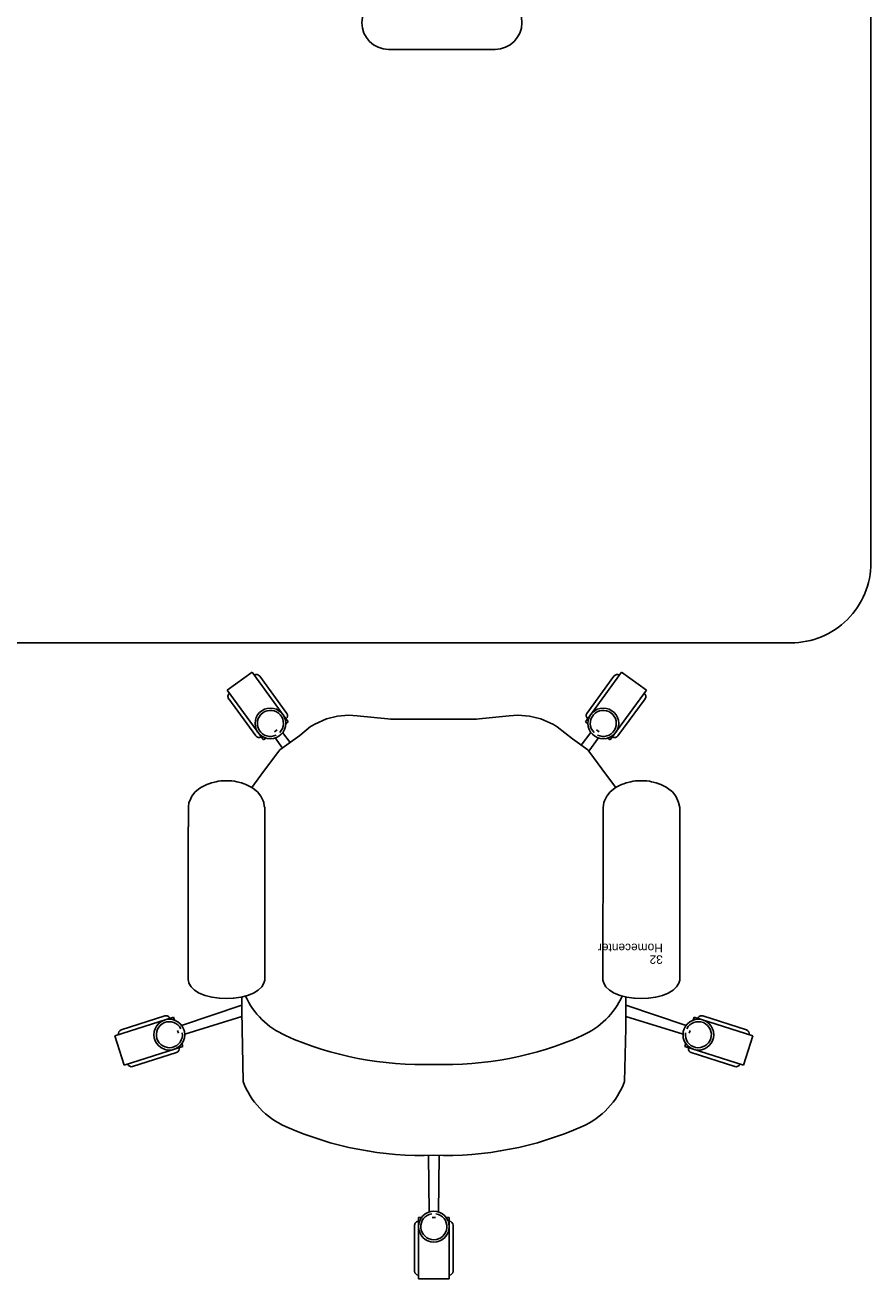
# Model space of a CAD drawing. Header units: inches. Extents: x 38 to 872, y -154 to 346.
# Tile 60 of 99: x 793 to 872, y -153 to -36. Entities that reach past the tile are written whole.
import ezdxf

# ---------------------------------------------------------------- set-up
doc = ezdxf.new("R2010")
doc.units = ezdxf.units.IN
doc.header["$MEASUREMENT"] = 0
doc.styles.get("Standard").update_dxf_attribs({"font": 'arial.ttf'})

# ---------------------------------------------------------------- blocks, each defined once
blk = doc.blocks.new('Mesa')
blk.add_lwpolyline([(145.59, 115.78), (7.5, 115.78, 0.414214), (0, 108.28), (0, 7.5, 0.414214), (7.5, 0), (145.59, 0, 0.414214), (153.09, 7.5), (153.09, 108.28, 0.414214)], format="xyb", close=True)
for points in [[(45.11, 60.72), (35.11, 60.72)], [(117.88, 60.62), (107.88, 60.62)], [(35.11, 55.72), (45.11, 55.72)], [(107.88, 55.62), (117.88, 55.62)]]:
    blk.add_lwpolyline(points)
for centre, start, end in [((35.11, 58.22), 90, 270), ((45.11, 58.22), 270, 90), ((107.88, 58.12), 90, 270), ((117.88, 58.12), 270, 90)]:
    blk.add_arc(centre, 2.5, start, end)
for tag, p, flags in [('ID', (4.63, 109.47), 1), ('PC_DISPONIBLES', (4.67, 106.31), 3), ('PC_ACTUALES', (4.64, 104.71), 1)]:
    blk.add_attdef(tag, p, '', height=1, dxfattribs=dict(flags=flags))
blk.add_attdef('POSICION', (4.6, 107.93), '', height=1)
blk = doc.blocks.new('Silla')
for p, q in [((-4.43, 35.98), (-4.43, 40.3)), ((-4.07, 41.02), (-1.19, 41.02)), ((-4.07, 41.02), (-4.07, 35.26)), ((-1.19, 41.02), (-1.19, 35.26)), ((-0.83, 35.98), (-0.83, 40.3)), ((-4.07, 35.26), (-3.77, 35.26)), ((-2.77, 35.26), (-2.48, 35.26)), ((-1.48, 35.26), (-1.19, 35.26)), ((-3.13, 29.44), (-3.07, 34.75)), ((-2.12, 29.44), (-2.19, 34.75)), ((-20.5, 22.51), (-20.62, 17.51)), ((15.25, 22.51), (15.36, 15.94)), ((-31.64, 20.99), (-32.52, 18.24)), ((-31.64, 20.99), (-26.16, 19.24)), ((-26.73, 19.8), (-30.85, 21.11)), ((26.39, 20.99), (20.9, 19.24)), ((21.48, 19.8), (25.6, 21.11)), ((26.39, 20.99), (27.26, 18.24)), ((-26.16, 19.24), (-26.25, 18.96)), ((20.9, 19.24), (20.99, 18.96)), ((-32.52, 18.24), (-27.03, 16.5)), ((-27.83, 16.37), (-31.94, 17.68)), ((-26.55, 18), (-26.64, 17.73)), ((-20.62, 16.43), (-25.98, 18.09)), ((15.36, 16.43), (20.72, 18.09)), ((21.3, 18), (21.38, 17.73)), ((27.26, 18.24), (21.78, 16.5)), ((22.57, 16.37), (26.69, 17.68)), ((-26.94, 16.78), (-27.03, 16.5)), ((-20.62, 15.35), (-26.27, 17.27)), ((-20.62, 17.51), (-20.62, 17.24)), ((-20.62, 17.24), (-20.62, 15.94)), ((15.36, 15.35), (21.01, 17.27)), ((21.69, 16.78), (21.78, 16.5)), ((-20.62, 15.94), (-20.62, 15.18)), ((15.36, 15.94), (15.36, 15.18)), ((-24.6, 14.23), (-25.05, 13.96)), ((-24.06, 14.45), (-24.6, 14.23)), ((-23.44, 14.62), (-24.06, 14.45)), ((-23.44, 14.62), (-23.41, 14.62)), ((-22.75, 14.72), (-23.41, 14.62)), ((-22.75, 14.72), (-22.71, 14.72)), ((-22.07, 14.75), (-22.71, 14.72)), ((-22.07, 14.75), (-21.42, 14.72)), ((-21.42, 14.72), (-21.38, 14.72)), ((-21.38, 14.72), (-20.72, 14.62)), ((-20.72, 14.62), (-20.7, 14.62)), ((-20.7, 14.62), (-20.08, 14.45)), ((-20.62, 15.18), (-20.62, 14.6)), ((-20.08, 14.45), (-19.53, 14.23)), ((-19.53, 14.23), (-19.09, 13.96)), ((14.28, 14.23), (13.83, 13.96)), ((14.82, 14.45), (14.28, 14.23)), ((15.44, 14.62), (14.82, 14.45)), ((15.36, 15.18), (15.36, 14.6)), ((15.44, 14.62), (15.47, 14.62)), ((16.13, 14.72), (15.47, 14.62)), ((16.13, 14.72), (16.17, 14.72)), ((16.81, 14.75), (16.17, 14.72)), ((16.81, 14.75), (17.46, 14.72)), ((17.46, 14.72), (17.5, 14.72)), ((17.5, 14.72), (18.16, 14.62)), ((18.16, 14.62), (18.18, 14.62)), ((18.18, 14.62), (18.8, 14.45)), ((18.8, 14.45), (19.35, 14.23)), ((19.35, 14.23), (19.79, 13.96)), ((-25.58, 13.31), (-25.67, 13.03)), ((-25.67, -1.36), (-25.67, 13.03)), ((-25.38, 13.65), (-25.58, 13.31)), ((-25.05, 13.96), (-25.38, 13.65)), ((-19.09, 13.96), (-18.75, 13.65)), ((-18.75, 13.65), (-18.55, 13.31)), ((-18.55, 13.31), (-18.47, 13.03)), ((-18.5, -1.36), (-18.47, 13.03)), ((13.3, 13.31), (13.21, 13.03)), ((13.21, -1.36), (13.21, 13.03)), ((13.5, 13.65), (13.3, 13.31)), ((13.83, 13.96), (13.5, 13.65)), ((19.79, 13.96), (20.13, 13.65)), ((20.13, 13.65), (20.33, 13.31)), ((20.33, 13.31), (20.38, 13.04)), ((20.41, -1.36), (20.41, 13.03)), ((-25.67, -1.36), (-25.67, -1.98)), ((-25.67, -1.98), (-25.67, -2.6)), ((-18.5, -1.36), (-18.5, -1.98)), ((-18.5, -1.98), (-18.5, -2.6)), ((13.21, -1.36), (13.21, -1.98)), ((13.21, -1.98), (13.21, -2.6)), ((20.38, -1.36), (20.38, -1.98)), ((20.38, -1.98), (20.38, -2.6)), ((-25.67, -2.6), (-25.67, -3.17)), ((-25.57, -3.63), (-25.67, -3.17)), ((-18.56, -3.63), (-18.5, -3.17)), ((-18.5, -2.6), (-18.5, -3.17)), ((-18.5, -3.17), (-18.5, -3.17)), ((13.21, -2.6), (13.21, -3.17)), ((13.21, -3.17), (13.26, -3.28)), ((13.31, -3.63), (13.26, -3.28)), ((20.32, -3.63), (20.38, -3.18)), ((20.38, -2.6), (20.38, -3.17)), ((20.38, -3.17), (20.38, -3.17)), ((-25.5, -3.79), (-25.57, -3.63)), ((-25.3, -4.22), (-25.5, -3.79)), ((-24.98, -4.62), (-25.3, -4.22)), ((-24.54, -4.96), (-24.98, -4.62)), ((-19.59, -4.96), (-19.15, -4.62)), ((-19.15, -4.62), (-18.83, -4.22)), ((-18.83, -4.22), (-18.63, -3.79)), ((-18.56, -3.63), (-18.63, -3.79)), ((13.38, -3.79), (13.31, -3.63)), ((13.58, -4.22), (13.38, -3.79)), ((13.9, -4.62), (13.58, -4.22)), ((14.34, -4.96), (13.9, -4.62)), ((19.29, -4.96), (19.73, -4.62)), ((19.73, -4.62), (20.05, -4.22)), ((20.05, -4.22), (20.25, -3.79)), ((20.32, -3.63), (20.25, -3.79)), ((-24.4, -5.07), (-24.54, -4.96)), ((-23.9, -5.31), (-24.4, -5.07)), ((-23.72, -5.39), (-23.9, -5.31)), ((-23.47, -5.46), (-23.72, -5.39)), ((-23.03, -5.58), (-23.47, -5.46)), ((-22.83, -5.62), (-23.03, -5.58)), ((-22.59, -5.65), (-22.83, -5.62)), ((-22.33, -5.67), (-22.59, -5.65)), ((-22.07, -5.67), (-22.33, -5.67)), ((-21.8, -5.67), (-22.07, -5.67)), ((-21.54, -5.65), (-21.8, -5.67)), ((-21.31, -5.62), (-21.54, -5.65)), ((-21.1, -5.58), (-21.31, -5.62)), ((-21.1, -5.58), (-20.66, -5.46)), ((-20.42, -5.39), (-20.66, -5.46)), ((-20.23, -5.31), (-20.42, -5.39)), ((-20.23, -5.31), (-19.73, -5.07)), ((-19.59, -4.96), (-19.73, -5.07)), ((-19.69, -5.03), (-18.82, -6.19)), ((14.44, -5.04), (13.57, -6.2)), ((14.48, -5.07), (14.34, -4.96)), ((14.98, -5.31), (14.48, -5.07)), ((15.16, -5.39), (14.98, -5.31)), ((15.41, -5.46), (15.16, -5.39)), ((15.85, -5.58), (15.41, -5.46)), ((16.05, -5.62), (15.85, -5.58)), ((16.29, -5.65), (16.05, -5.62)), ((16.55, -5.67), (16.29, -5.65)), ((16.81, -5.67), (16.55, -5.67)), ((17.08, -5.67), (16.81, -5.67)), ((17.34, -5.65), (17.08, -5.67)), ((17.57, -5.62), (17.34, -5.65)), ((17.78, -5.58), (17.57, -5.62)), ((17.78, -5.58), (18.22, -5.46)), ((18.46, -5.39), (18.22, -5.46)), ((18.65, -5.31), (18.46, -5.39)), ((18.65, -5.31), (19.15, -5.07)), ((19.29, -4.96), (19.15, -5.07)), ((-18.82, -6.19), (-17.16, -8.44)), ((13.04, -6.91), (11.91, -8.45)), ((13.57, -6.2), (13.04, -6.91)), ((-17.16, -8.44), (-18.06, -9.68)), ((-16.45, -8.99), (-17.35, -10.19)), ((-17.16, -8.44), (-17.06, -8.55)), ((-17.06, -8.55), (-15.62, -9.59)), ((11.81, -8.56), (10.36, -9.6)), ((10.84, -9.26), (11.54, -10.19)), ((11.57, -8.73), (12.25, -9.68)), ((11.81, -8.56), (11.91, -8.45)), ((-22.55, -14.15), (-19.16, -9.49)), ((-19.88, -9.87), (-22.42, -13.36)), ((-19.16, -9.49), (-18.93, -9.67)), ((-18.12, -10.26), (-17.88, -10.43)), ((-15.62, -9.59), (-14.18, -10.73)), ((9.94, -9.92), (8.93, -10.74)), ((10.36, -9.6), (9.94, -9.92)), ((12.3, -10.26), (12.07, -10.43)), ((13.35, -9.49), (13.11, -9.67)), ((16.74, -14.15), (13.35, -9.49)), ((14.06, -9.87), (16.6, -13.36)), ((-20.22, -15.85), (-16.83, -11.19)), ((-17.07, -11.01), (-16.83, -11.19)), ((-14.18, -10.73), (-14.01, -10.86)), ((-14.01, -10.86), (-13.79, -10.97)), ((-13.79, -10.97), (-12.67, -11.48)), ((-12.67, -11.48), (-11.59, -11.71)), ((-11.59, -11.71), (-10.49, -11.8)), ((-10.49, -11.8), (-9.7, -11.74)), ((-9.7, -11.74), (-6.57, -11.45)), ((-6.62, -11.45), (1.43, -11.45)), ((1.37, -11.45), (4.56, -11.75)), ((5.36, -11.81), (4.56, -11.75)), ((5.36, -11.81), (6.41, -11.71)), ((6.41, -11.71), (7.42, -11.48)), ((8.54, -10.97), (7.42, -11.48)), ((8.54, -10.97), (8.75, -10.86)), ((8.75, -10.86), (8.93, -10.74)), ((11.26, -11.01), (11.02, -11.19)), ((14.41, -15.85), (11.02, -11.19)), ((-16.97, -11.98), (-19.51, -15.48)), ((11.15, -11.98), (13.69, -15.48)), ((-22.55, -14.15), (-20.22, -15.85)), ((16.74, -14.15), (14.41, -15.85))]:
    blk.add_line(p, q)
for centre in [(-2.63, 36.12), (-27.42, 18.13), (22.16, 18.13), (-18.51, -11.04), (12.69, -11.04)]:
    blk.add_circle(centre, 1.44)
for centre, radius, start, end in [((-4.07, 40.3), 0.36, 90, 180), ((-1.19, 40.3), 0.36, 0, 90), ((-2.63, 36.12), 1.22, 279.4623, 260.5377), ((-4.07, 35.98), 0.36, 180, 270), ((-1.19, 35.98), 0.36, 270, 0), ((-3.7, -2.21), 31.66, 88.0553, 113.9054), ((-1.55, -2.21), 31.66, 66.0946, 91.9447), ((-13.56, 19.95), 7.4, 113.6677, 159.763), ((8.3, 19.95), 7.4, 20.237, 66.3323), ((-30.96, 20.77), 0.36, 72.3275, 162.3275), ((-3.7, -10.73), 31.66, 88.0553, 113.9054), ((-1.55, -10.73), 31.66, 66.0946, 91.9447), ((25.7, 20.77), 0.36, 17.6725, 107.6725), ((-27.42, 18.13), 1.22, 351.7899, 332.8652), ((-26.84, 19.46), 0.36, 342.3275, 72.3275), ((22.16, 18.13), 1.22, 207.1348, 188.2101), ((21.59, 19.46), 0.36, 107.6725, 197.6725), ((-31.83, 18.03), 0.36, 162.3275, 252.3275), ((-13.56, 11.43), 7.4, 113.6677, 155.3986), ((8.3, 11.43), 7.4, 24.6014, 66.3323), ((26.58, 18.03), 0.36, 287.6725, 17.6725), ((-27.72, 16.71), 0.36, 252.3275, 342.3275), ((22.46, 16.71), 0.36, 197.6725, 287.6725), ((-19.59, -10.08), 0.36, 54, 144), ((-18.51, -11.04), 1.22, 63.4623, 44.5377), ((12.69, -11.04), 1.22, 135.4623, 116.5377), ((13.77, -10.08), 0.36, 36, 126), ((-17.26, -11.77), 0.36, 324, 54), ((11.44, -11.77), 0.36, 126, 216), ((-22.13, -13.57), 0.36, 144, 234), ((16.31, -13.57), 0.36, 306, 36), ((-19.8, -15.26), 0.36, 234, 324), ((13.98, -15.26), 0.36, 216, 306)]:
    blk.add_arc(centre, radius, start, end)
for tag, p, flags in [('ID', (-24.08, 11.74), 5), ('COMODIDAD', (-24.12, 8.55), 2)]:
    blk.add_attdef(tag, p, '', height=0.8, dxfattribs=dict(flags=flags))
for tag, p in [('PUESTO', (-24.08, 10.69)), ('MARCA', (-24.08, 9.6))]:
    blk.add_attdef(tag, p, '', height=0.8)

msp = doc.modelspace()

# ---------------------------------------------------------------- block references
msp.add_blockref('Mesa', (718.8, -93.53)).add_auto_attribs({'POSICION': '8'})
ref = msp.add_blockref('Silla', (828.3, -112.12), dxfattribs=dict(rotation=179.9999999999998))
ref.add_attrib('PUESTO', '32', (852.39, -122.81), dxfattribs={"height": 0.8, "rotation": 180})
ref.add_attrib('MARCA', 'Homecenter', (852.39, -121.72), dxfattribs={"height": 0.8, "rotation": 180})

doc.saveas('drawing.dxf')
